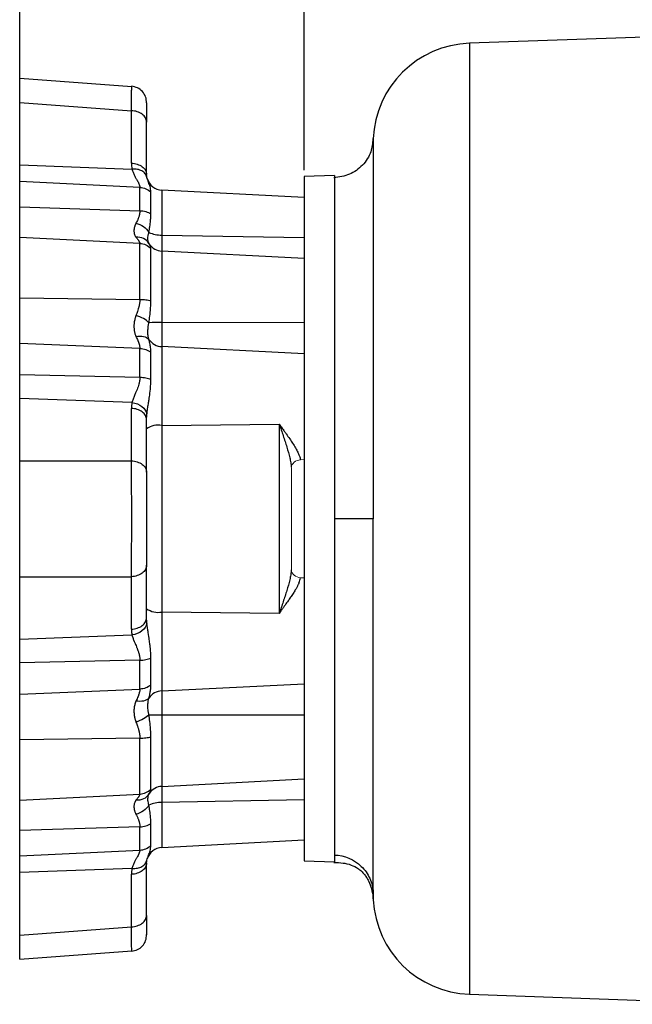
# Model space of a CAD drawing. Header units: inches. Extents: x 0.3 to 34.1, y 0.2 to 21.7.
# Tile 15 of 26: x 15.5 to 20.3, y 6.7 to 14.4. Entities that reach past the tile are written whole.
import ezdxf

# ---------------------------------------------------------------- set-up
doc = ezdxf.new("R2010")
doc.units = ezdxf.units.IN
doc.header["$MEASUREMENT"] = 0
doc.layers.add('SLD-0', color=7, linetype='Continuous', lineweight=25)
doc.styles.add('SLDTEXTSTYLE0', font='TXT', dxfattribs={"width": 0.75})
doc.dimstyles.new('SLDDIMSTYLE0', dxfattribs={"dimtxt": 0.125, "dimasz": 0.13, "dimexe": 0, "dimexo": 0.0625, "dimgap": 0.03125, "dimtad": 0, "dimtih": 1, "dimtoh": 1, "dimlfac": 0.8, "dimrnd": 1e-09, "dimzin": 12, "dimdsep": 46, "dimtxsty": 'SLDTEXTSTYLE0', "dimsah": 1, "dimcen": 0.09, "dimadec": 0, "dimazin": 3, "dimtfac": 1, "dimtofl": 0, "dimtmove": 0, "dimatfit": 3, "dimfxl": 1, "dimfrac": 2, "dimtolj": 1, "dimtzin": 12, "dimarcsym": 0})

# ---------------------------------------------------------------- blocks, each defined once
blk = doc.blocks.new('_D_6')
at = {"layer": 'SLD-0'}
for p, q in [((19.6764, 15.1634), (19.6384, 15.1634)), ((19.6384, 15.1634), (19.6384, 14.9649)), ((20.0921, 15.1634), (20.1302, 15.1634)), ((20.1302, 15.1634), (20.1302, 14.9649)), ((17.7549, 13.2124), (17.7549, 15.1083)), ((17.7549, 14.9833), (19.5288, 14.9833)), ((19.6384, 14.9649), (19.6764, 14.9649)), ((20.1302, 14.9649), (20.0921, 14.9649)), ((22.5559, 14.9833), (20.2398, 14.9833))]:
    blk.add_line(p, q, dxfattribs=at)
for points in [[(17.7549, 14.9833), (17.8849, 14.9633), (17.8849, 15.0033)], [(22.5559, 14.9833), (22.4259, 15.0033), (22.4259, 14.9633)]]:
    blk.add_solid(points, dxfattribs=at)
at = {"layer": 'SLD-0', "char_height": 0.125, "attachment_point": 1, "style": 'SLDTEXTSTYLE0'}
for s, insert in [('97.56', (19.6764, 15.1261)), ('3.84', (19.7226, 14.939))]:
    blk.add_mtext(s, dxfattribs=dict(at, insert=insert))
blk = doc.blocks.new('_D_7')
at = {"layer": 'SLD-0'}
for p, q in [((18.7536, 15.6358), (18.7155, 15.6358)), ((18.7155, 15.6358), (18.7155, 15.4374)), ((19.2616, 15.6358), (19.2997, 15.6358)), ((19.2997, 15.6358), (19.2997, 15.4374)), ((15.5436, 13.789), (15.5436, 15.5808)), ((15.5436, 15.4558), (18.6059, 15.4558)), ((18.7155, 15.4374), (18.7536, 15.4374)), ((19.2997, 15.4374), (19.2616, 15.4374)), ((22.5559, 15.4558), (19.4093, 15.4558))]:
    blk.add_line(p, q, dxfattribs=at)
for points in [[(15.5436, 15.4558), (15.6736, 15.4358), (15.6736, 15.4758)], [(22.5559, 15.4558), (22.4259, 15.4758), (22.4259, 15.4358)]]:
    blk.add_solid(points, dxfattribs=at)
at = {"layer": 'SLD-0', "char_height": 0.125, "attachment_point": 1, "style": 'SLDTEXTSTYLE0'}
for s, insert in [('142.49', (18.7536, 15.5985)), ('5.61', (18.846, 15.4115))]:
    blk.add_mtext(s, dxfattribs=dict(at, insert=insert))

msp = doc.modelspace()

# ---------------------------------------------------------------- linework, layer by layer
at = {"color": 7, "linetype": 'Continuous', "lineweight": 25}
for p, q in [((23.4649, 14.3534), (19.0378, 14.1988)), ((16.4141, 13.8611), (15.5436, 13.9257)), ((15.5436, 13.739), (15.5436, 13.9257)), ((15.5436, 13.2534), (15.5436, 13.739)), ((15.5436, 13.739), (16.4114, 13.6747)), ((16.4114, 13.267), (16.4114, 13.6747)), ((16.5299, 13.1787), (16.5299, 13.5865)), ((15.5436, 13.1232), (15.5436, 13.2534)), ((15.5436, 13.2534), (16.4163, 13.2211)), ((16.5323, 13.1573), (16.5262, 13.1704)), ((17.9898, 13.1706), (17.7548, 13.1624)), ((15.5436, 12.9273), (15.5436, 13.1232)), ((16.4773, 13.0789), (15.5436, 13.1232)), ((16.5374, 13.1421), (16.5356, 13.1475)), ((16.4773, 12.8976), (16.4773, 13.0789)), ((16.5628, 12.8731), (16.5628, 13.0425)), ((17.7549, 12.9994), (16.6483, 13.0574)), ((15.5436, 12.6902), (15.5436, 12.9273)), ((15.5436, 12.9273), (16.4773, 12.8976)), ((16.6483, 12.7083), (17.7549, 12.6883)), ((15.5436, 12.2212), (15.5436, 12.6902)), ((16.4773, 12.643), (15.5436, 12.6902)), ((16.4773, 12.2086), (16.4773, 12.643)), ((16.552, 12.637), (16.5386, 12.6561)), ((16.5477, 12.6432), (16.5466, 12.6468)), ((16.5628, 12.1982), (16.5628, 12.6041)), ((17.7549, 12.5252), (16.6483, 12.5832)), ((15.5436, 11.8664), (15.5436, 12.2212)), ((15.5436, 12.2212), (16.4773, 12.2086)), ((16.6483, 12.0287), (17.7549, 12.0311)), ((16.6483, 12.0287), (16.6483, 11.8408)), ((15.5436, 11.6241), (15.5436, 11.8664)), ((16.4773, 11.8276), (15.5436, 11.8664)), ((16.4773, 11.6031), (16.4773, 11.8276)), ((16.5628, 11.5859), (16.5628, 11.7956)), ((16.6483, 11.8408), (16.6483, 11.2288)), ((17.7549, 11.7863), (16.6483, 11.8408)), ((15.5436, 11.4392), (15.5436, 11.6241)), ((15.5436, 11.6241), (16.4773, 11.6031)), ((15.5436, 10.9536), (15.5436, 11.4392)), ((16.4163, 11.4068), (15.5436, 11.4392)), ((16.4114, 10.9536), (16.4114, 11.3613)), ((16.5299, 10.8653), (16.5299, 11.273)), ((16.6483, 11.2288), (17.5601, 11.2388)), ((16.6483, 11.2288), (16.6483, 9.778)), ((17.5601, 11.2388), (17.5601, 9.768)), ((15.5436, 10.0532), (15.5436, 10.9536)), ((15.5436, 10.9536), (16.4114, 10.9536)), ((16.5299, 9.7338), (16.5299, 10.1415)), ((15.5436, 10.0532), (16.4114, 10.0532)), ((15.5436, 9.5677), (15.5436, 10.0532)), ((16.4114, 9.6455), (16.4114, 10.0532)), ((16.6483, 9.778), (16.6483, 9.166)), ((17.5601, 9.768), (16.6483, 9.778)), ((15.5436, 9.5677), (16.4163, 9.6)), ((15.5436, 9.3827), (15.5436, 9.5677)), ((16.5628, 9.2112), (16.5628, 9.4209)), ((16.4773, 9.4037), (15.5436, 9.3827)), ((15.5436, 9.1404), (15.5436, 9.3827)), ((16.4773, 9.1793), (16.4773, 9.4037)), ((16.6483, 9.166), (17.7549, 9.2205)), ((15.5436, 9.1404), (16.4773, 9.1793)), ((15.5436, 8.7856), (15.5436, 9.1404)), ((16.6483, 9.166), (16.6483, 8.9781)), ((17.7549, 8.9758), (16.6483, 8.9781)), ((16.5628, 8.4028), (16.5628, 8.8086)), ((16.4773, 8.7982), (15.5436, 8.7856)), ((15.5436, 8.3166), (15.5436, 8.7856)), ((16.4773, 8.3638), (16.4773, 8.7982)), ((16.6483, 8.4236), (17.7549, 8.4816)), ((15.5436, 8.3166), (16.4773, 8.3638)), ((16.5386, 8.3507), (16.552, 8.3699)), ((15.5436, 8.0795), (15.5436, 8.3166)), ((17.7549, 8.3185), (16.6483, 8.2985)), ((16.5628, 7.9643), (16.5628, 8.1337)), ((16.4773, 8.1092), (15.5436, 8.0795)), ((15.5436, 7.8837), (15.5436, 8.0795)), ((16.4773, 7.9279), (16.4773, 8.1092)), ((16.6483, 7.9494), (17.7549, 8.0074)), ((15.5436, 7.8837), (16.4773, 7.9279)), ((15.5436, 7.7534), (15.5436, 7.8837)), ((16.5262, 7.8364), (16.5323, 7.8495)), ((16.5299, 7.4204), (16.5299, 7.8281)), ((16.5356, 7.8594), (16.5374, 7.8648)), ((17.7548, 7.8445), (17.9899, 7.8362)), ((16.4163, 7.7857), (15.5436, 7.7534)), ((15.5436, 7.2678), (15.5436, 7.7534)), ((16.4114, 7.3321), (16.4114, 7.7398)), ((15.5436, 7.2678), (16.4114, 7.3321)), ((15.5436, 7.0812), (15.5436, 7.2678)), ((15.5436, 7.0812), (16.4141, 7.1457)), ((19.0378, 6.808), (21.2826, 6.7296))]:
    msp.add_line(p, q, dxfattribs=at)
at = {"color": 8, "linetype": 'Continuous', "lineweight": 25}
for p, q in [((19.0378, 14.1988), (19.0378, 6.808)), ((16.6483, 13.0574), (16.6483, 12.7083)), ((16.6483, 12.7083), (16.6483, 12.5832)), ((16.6483, 12.5832), (16.6483, 12.0287)), ((16.6483, 8.9781), (16.6483, 8.4236)), ((16.6483, 8.4236), (16.6483, 8.2985)), ((16.6483, 8.2985), (16.6483, 7.9494))]:
    msp.add_line(p, q, dxfattribs=at)
at = {"color": 144, "linetype": 'Continuous', "lineweight": 18}
for p, q in [((17.7549, 12.9348), (17.7549, 12.9837)), ((17.7549, 12.3379), (17.7549, 12.4282)), ((17.7549, 11.4617), (17.7549, 11.5796)), ((17.7252, 10.9619), (17.7549, 10.9631)), ((17.6549, 10.12), (17.6549, 10.8868)), ((17.7549, 10.0437), (17.7252, 10.0449)), ((17.7549, 9.4272), (17.7549, 9.5452)), ((17.7549, 8.5786), (17.7549, 8.6689)), ((17.7549, 8.0231), (17.7549, 8.072))]:
    msp.add_line(p, q, dxfattribs=at)
at = {"color": 7, "linetype": 'Continuous', "lineweight": 25}
for centre, radius, start, end in [((19.0649, 13.4243), 0.775, 92, 177.54281), ((16.6549, 13.1822), 0.125, 196.22292, 267), ((16.6429, 12.9351), 0.2268, 245.18737, 271.37723), ((16.6549, 12.708), 0.125, 213.82063, 267), ((16.6413, 10.2418), 1.7869, 89.77395, 93.00142), ((16.6533, 11.9671), 0.1264, 213.3818, 267.76882), ((16.6213, 11.0701), 0.161, 80.32465, 124.58864), ((16.6213, 9.9367), 0.161, 235.41136, 279.67535), ((16.6533, 9.0398), 0.1264, 92.23118, 146.6182), ((16.6413, 10.765), 1.7869, 266.99858, 270.22605), ((16.6549, 8.2988), 0.125, 93, 146.25077), ((16.6429, 8.0718), 0.2268, 88.62277, 114.81263), ((16.6549, 7.8246), 0.125, 93, 163.74448), ((19.0649, 7.5825), 0.775, 182.99708, 268)]:
    msp.add_arc(centre, radius, start, end, dxfattribs=at)
at = {"color": 8, "linetype": 'Continuous', "lineweight": 25}
for points, knots in [([(16.4114, 13.6747), (16.4117, 13.6934), (16.4122, 13.7302), (16.4129, 13.7745), (16.4135, 13.8186), (16.414, 13.8504), (16.4142, 13.8655), (16.4141, 13.8609), (16.4141, 13.8607)], [0, 0, 0, 0, 0.163315, 0.322106, 0.476377, 0.735798, 0.991574, 1, 1, 1, 1]), ([(16.5262, 13.1704), (16.5243, 13.1753), (16.5187, 13.1897), (16.4949, 13.2073), (16.4589, 13.2208), (16.4305, 13.221), (16.4163, 13.2211)], [0, 0, 0, 0, 0.1487298, 0.4324045, 0.7160788, 1, 1, 1, 1]), ([(16.5628, 13.0425), (16.5616, 13.0568), (16.5594, 13.0837), (16.5463, 13.114), (16.5399, 13.134), (16.5374, 13.1421)], [0, 0, 0, 0, 0.406036, 0.762807, 1, 1, 1, 1]), ([(16.5466, 12.6468), (16.5443, 12.6522), (16.5385, 12.666), (16.5395, 12.6956), (16.5455, 12.7202), (16.5477, 12.7292)], [0, 0, 0, 0, 0.2965026, 0.7428575, 1, 1, 1, 1]), ([(16.5477, 8.2776), (16.5447, 8.2903), (16.5386, 8.3163), (16.5406, 8.3343), (16.5416, 8.3436)], [0, 0, 0, 0, 0.485393, 1, 1, 1, 1]), ([(16.5374, 7.8648), (16.5399, 7.8728), (16.5463, 7.8929), (16.5594, 7.9231), (16.5616, 7.95), (16.5628, 7.9643)], [0, 0, 0, 0, 0.2372, 0.593971, 1, 1, 1, 1]), ([(16.4163, 7.7857), (16.4305, 7.7858), (16.4589, 7.786), (16.4949, 7.7995), (16.5187, 7.8171), (16.5243, 7.8315), (16.5262, 7.8364)], [0, 0, 0, 0, 0.2839212, 0.5675955, 0.8512702, 1, 1, 1, 1]), ([(16.4141, 7.1461), (16.4141, 7.146), (16.4142, 7.1413), (16.414, 7.1532), (16.4137, 7.1739), (16.4133, 7.2032), (16.4126, 7.2514), (16.4118, 7.3048), (16.4114, 7.3321)], [0, 0, 0, 0, 0.008425, 0.264207, 0.393638, 0.523991, 0.756916, 1, 1, 1, 1])]:
    msp.add_open_spline(points, degree=3, knots=knots, dxfattribs=at)
at = {"color": 7, "linetype": 'Continuous', "lineweight": 25}
for points, knots in [([(16.5299, 13.735), (16.5285, 13.7511), (16.5257, 13.7834), (16.4995, 13.8253), (16.4605, 13.8555), (16.4288, 13.8613), (16.4129, 13.8642)], [0, 0, 0, 0, 0.250584, 0.500637, 0.750273, 1, 1, 1, 1]), ([(16.5299, 13.7349), (16.5299, 13.7355), (16.5299, 13.7401), (16.5299, 13.728), (16.5299, 13.6981), (16.5299, 13.6504), (16.5299, 13.6074), (16.5299, 13.5865)], [0, 0, 0, 0, 0.037017, 0.289848, 0.5375, 0.775396, 1, 1, 1, 1]), ([(16.5299, 13.5865), (16.5299, 13.5976), (16.5268, 13.6088), (16.5151, 13.6296), (16.5064, 13.6392), (16.4847, 13.6554), (16.4716, 13.662), (16.4429, 13.6714), (16.4272, 13.6741), (16.4114, 13.6747)], [0, 0, 0, 0, 0.25, 0.25, 0.5, 0.5, 0.75, 0.75, 1, 1, 1, 1]), ([(18.2891, 13.4563), (18.2857, 13.4219), (18.2781, 13.3464), (18.2121, 13.2459), (18.1095, 13.1708), (18.0271, 13.1592), (17.9859, 13.1533)], [0, 0, 0, 0, 0.217309, 0.477628, 0.738387, 1, 1, 1, 1]), ([(18.2906, 13.456), (18.2906, 13.4563), (18.2906, 13.4572), (18.2906, 13.4577), (18.2906, 13.4581), (18.2907, 13.4572), (18.2907, 13.4554), (18.2907, 13.4526), (18.2908, 13.4487), (18.2908, 13.4377), (18.2909, 13.4089), (18.291, 13.3425), (18.291, 13.2452), (18.291, 13.1205), (18.291, 13.0034), (18.2909, 12.9107), (18.2909, 12.8468), (18.2908, 12.7673), (18.2908, 12.6725), (18.2907, 12.5699), (18.2906, 12.4501), (18.2906, 12.3156), (18.2905, 12.1703), (18.2905, 12.0427), (18.2905, 11.9477), (18.2905, 11.882), (18.2905, 11.8409), (18.2905, 11.8062), (18.2905, 11.761), (18.2906, 11.7019), (18.2907, 11.5637), (18.2908, 11.3568), (18.2909, 11.0774), (18.291, 10.792), (18.291, 10.5996), (18.291, 10.5034)], [0, 0, 0, 0, 0.005709, 0.01671, 0.028154, 0.0396, 0.05105, 0.062502, 0.073958, 0.085415, 0.139444, 0.200883, 0.262354, 0.323839, 0.385317, 0.405812, 0.426304, 0.452741, 0.485627, 0.51644, 0.545183, 0.588813, 0.626623, 0.658621, 0.684813, 0.696217, 0.706029, 0.714251, 0.720881, 0.738103, 0.755959, 0.816871, 0.877861, 0.93891, 1, 1, 1, 1]), ([(16.4114, 13.267), (16.4272, 13.2664), (16.4429, 13.2637), (16.4716, 13.2543), (16.4847, 13.2477), (16.5064, 13.2315), (16.5151, 13.2219), (16.5268, 13.2011), (16.5299, 13.1899), (16.5299, 13.1787)], [0, 0, 0, 0, 0.25, 0.25, 0.5, 0.5, 0.75, 0.75, 1, 1, 1, 1]), ([(16.4163, 13.2211), (16.4182, 13.2129), (16.4209, 13.2044), (16.4275, 13.1873), (16.4314, 13.1788), (16.4394, 13.1628), (16.4436, 13.1552), (16.4485, 13.1466), (16.4499, 13.1441), (16.4528, 13.1391), (16.4541, 13.1367), (16.4608, 13.125), (16.4658, 13.1164), (16.472, 13.1026), (16.4739, 13.0978), (16.4765, 13.0883), (16.4773, 13.0835), (16.4773, 13.0789)], [0, 0, 0, 0, 0.125, 0.125, 0.25, 0.25, 0.375, 0.375, 0.4375, 0.4375, 0.5, 0.5, 0.75, 0.75, 0.875, 0.875, 1, 1, 1, 1]), ([(16.5374, 13.1395), (16.5356, 13.1448), (16.5322, 13.1549), (16.5291, 13.1666), (16.5276, 13.1722)], [0, 0, 0, 0, 0.524978, 1, 1, 1, 1]), ([(17.7549, 13.1624), (17.7549, 13.1623), (17.7549, 13.1622), (17.7549, 13.1614), (17.7549, 13.1601), (17.7549, 13.1583), (17.7549, 13.1559), (17.7549, 13.153), (17.7549, 13.1468), (17.7549, 13.1346), (17.7549, 13.1123), (17.7549, 13.0837), (17.7549, 13.0373), (17.7549, 12.9639), (17.7549, 12.8522), (17.7549, 12.7178), (17.7549, 12.5621), (17.7549, 12.3866), (17.7549, 12.1929), (17.7549, 11.983), (17.7549, 11.7588), (17.7549, 11.5226), (17.7549, 11.2765), (17.7549, 11.023), (17.7549, 10.7645), (17.7549, 10.5034), (17.7549, 10.2424), (17.7549, 9.9838), (17.7549, 9.7303), (17.7549, 9.4842), (17.7549, 9.248), (17.7549, 9.0238), (17.7549, 8.8139), (17.7549, 8.6202), (17.7549, 8.4447), (17.7549, 8.289), (17.7549, 8.1547), (17.7549, 8.0429), (17.7549, 7.9695), (17.7549, 7.9231), (17.7549, 7.8945), (17.7549, 7.8722), (17.7549, 7.8589), (17.7549, 7.8514), (17.7549, 7.8474), (17.7549, 7.8449), (17.7549, 7.8446), (17.7549, 7.8445)], [0, 0, 0, 0, 0.004464, 0.008928, 0.013391, 0.017855, 0.022321, 0.026789, 0.03126, 0.046894, 0.062518, 0.078139, 0.093775, 0.125023, 0.156272, 0.18752, 0.218768, 0.250016, 0.281264, 0.312512, 0.34376, 0.375008, 0.406256, 0.437504, 0.468752, 0.5, 0.531248, 0.562496, 0.593744, 0.624993, 0.656241, 0.687489, 0.718737, 0.749985, 0.781233, 0.812481, 0.843729, 0.874977, 0.906225, 0.921859, 0.937483, 0.953104, 0.96874, 0.976562, 0.984376, 0.992187, 1, 1, 1, 1]), ([(17.9898, 13.1706), (17.9898, 13.1706), (17.9898, 13.1535), (17.9898, 13.0854), (17.9898, 13.0345), (17.9898, 12.901), (17.9898, 12.8183), (17.9898, 12.6244), (17.9898, 12.5131), (17.9898, 12.2662), (17.9898, 12.1306), (17.9898, 11.8403), (17.9898, 11.6856), (17.9898, 11.363), (17.9899, 11.1951), (17.9899, 10.8526), (17.9899, 10.678), (17.9899, 10.5034)], [0, 0, 0, 0, 0.125, 0.125, 0.25, 0.25, 0.375, 0.375, 0.5, 0.5, 0.625, 0.625, 0.75, 0.75, 0.875, 0.875, 1, 1, 1, 1]), ([(16.4773, 12.8976), (16.4772, 12.8953), (16.4772, 12.8908), (16.4767, 12.8842), (16.476, 12.8778), (16.4749, 12.8718), (16.4739, 12.8668), (16.4731, 12.8633), (16.4722, 12.8594), (16.4706, 12.8535), (16.4678, 12.8454), (16.465, 12.8381), (16.4627, 12.8323), (16.4614, 12.8293), (16.4607, 12.8278)], [0, 0, 0, 0, 0.0902391, 0.1780996, 0.2660427, 0.3523985, 0.4272984, 0.4788935, 0.4981137, 0.5950099, 0.7321449, 0.8617993, 0.9298283, 1, 1, 1, 1]), ([(16.4773, 12.8976), (16.4934, 12.8971), (16.5094, 12.8946), (16.5386, 12.8863), (16.5519, 12.8803), (16.5628, 12.8731)], [0, 0, 0, 0, 0.5, 0.5, 1, 1, 1, 1]), ([(16.5477, 12.7292), (16.5504, 12.7446), (16.5531, 12.7607), (16.5576, 12.7925), (16.5594, 12.8082), (16.5616, 12.834), (16.5622, 12.8441), (16.5627, 12.8605), (16.5628, 12.8668), (16.5628, 12.8731)], [0, 0, 0, 0, 0.041033, 0.041033, 0.1066857, 0.1066857, 0.2117302, 0.2117302, 0.3282638, 0.3282638, 0.3282638, 0.3282638]), ([(16.4471, 12.8002), (16.446, 12.7981), (16.4439, 12.7938), (16.4412, 12.7877), (16.439, 12.7819), (16.4364, 12.7741), (16.4344, 12.7663), (16.4329, 12.7585), (16.432, 12.7516), (16.4315, 12.7437), (16.4316, 12.7349), (16.4324, 12.7266), (16.4339, 12.7188), (16.4361, 12.7113), (16.4391, 12.7042), (16.4422, 12.6985), (16.4449, 12.6942), (16.4464, 12.6922), (16.4471, 12.6912)], [0, 0, 0, 0, 0.052655, 0.102833, 0.150103, 0.194126, 0.293665, 0.344258, 0.395465, 0.473547, 0.552543, 0.630112, 0.706223, 0.781071, 0.854852, 0.92776, 0.968067, 1, 1, 1, 1]), ([(16.4471, 12.6912), (16.4497, 12.6878), (16.4524, 12.6844), (16.4579, 12.6774), (16.4607, 12.6739), (16.465, 12.6683), (16.4665, 12.6662), (16.4686, 12.6632), (16.4693, 12.6622), (16.471, 12.6596), (16.472, 12.6581), (16.4742, 12.6542), (16.4752, 12.6519), (16.4768, 12.6473), (16.4773, 12.6451), (16.4773, 12.643)], [-0.3282638, -0.3282638, -0.3282638, -0.3282638, -0.269997, -0.269997, -0.2174748, -0.2174748, -0.1846484, -0.1846484, -0.1641319, -0.1641319, -0.1230989, -0.1230989, -0.0574462, -0.0574462, 0, 0, 0, 0]), ([(16.5388, 12.6558), (16.5402, 12.6542), (16.5429, 12.6511), (16.5451, 12.6476), (16.5462, 12.6458)], [0, 0, 0, 0, 0.495085, 1, 1, 1, 1]), ([(16.5628, 12.6041), (16.5628, 12.6069), (16.5626, 12.6098), (16.5618, 12.6149), (16.5613, 12.6172), (16.5602, 12.6208), (16.5597, 12.6222), (16.5588, 12.6243), (16.5585, 12.6252), (16.5574, 12.6276), (16.5567, 12.6291), (16.5545, 12.633), (16.5531, 12.6353), (16.5504, 12.6395), (16.549, 12.6413), (16.5477, 12.6432)], [-0.3282638, -0.3282638, -0.3282638, -0.3282638, -0.2708177, -0.2708177, -0.2051649, -0.2051649, -0.1641319, -0.1641319, -0.1436154, -0.1436154, -0.110789, -0.110789, -0.0582668, -0.0582668, 0, 0, 0, 0]), ([(16.4773, 12.2086), (16.4773, 12.2066), (16.4772, 12.2023), (16.4768, 12.1954), (16.4762, 12.1869), (16.475, 12.177), (16.4735, 12.1682), (16.4721, 12.1608), (16.4708, 12.1552), (16.4694, 12.1495), (16.4667, 12.139), (16.4621, 12.1241), (16.455, 12.1039), (16.4499, 12.0905), (16.4471, 12.0832)], [0, 0, 0, 0, 0.045804, 0.096236, 0.155918, 0.237409, 0.32145, 0.36128, 0.408189, 0.452604, 0.497734, 0.65796, 0.814514, 1, 1, 1, 1]), ([(16.4773, 12.2086), (16.4934, 12.2084), (16.5094, 12.2074), (16.5386, 12.2038), (16.5519, 12.2013), (16.5628, 12.1982)], [0, 0, 0, 0, 0.5, 0.5, 1, 1, 1, 1]), ([(16.5477, 12.0263), (16.5504, 12.0445), (16.5531, 12.0635), (16.5576, 12.1013), (16.5594, 12.1199), (16.5616, 12.151), (16.5622, 12.1631), (16.5627, 12.1829), (16.5628, 12.1906), (16.5628, 12.1982)], [0, 0, 0, 0, 0.041033, 0.041033, 0.1066857, 0.1066857, 0.2117302, 0.2117302, 0.3282638, 0.3282638, 0.3282638, 0.3282638]), ([(16.4471, 12.0832), (16.446, 12.0803), (16.4439, 12.0745), (16.4412, 12.0659), (16.439, 12.0579), (16.4364, 12.047), (16.4344, 12.0359), (16.4329, 12.0245), (16.432, 12.0144), (16.4315, 12.0027), (16.4316, 11.9897), (16.4324, 11.977), (16.4339, 11.9648), (16.4361, 11.953), (16.4391, 11.9416), (16.4422, 11.9323), (16.4449, 11.9251), (16.4464, 11.9217), (16.4471, 11.9201)], [0, 0, 0, 0, 0.052656, 0.102834, 0.150103, 0.194127, 0.293665, 0.344258, 0.395465, 0.473547, 0.552544, 0.630113, 0.706223, 0.781072, 0.854853, 0.92776, 0.968067, 1, 1, 1, 1]), ([(16.5477, 11.8975), (16.5472, 11.8992), (16.546, 11.9029), (16.5444, 11.9092), (16.5427, 11.9174), (16.5412, 11.9297), (16.5394, 11.9497), (16.5402, 11.9687), (16.541, 11.9843), (16.5417, 11.9923), (16.5431, 12.003), (16.5451, 12.0146), (16.5468, 12.0224), (16.5477, 12.0263)], [0, 0, 0, 0, 0.048771, 0.104472, 0.174144, 0.272036, 0.417328, 0.669872, 0.692784, 0.757577, 0.838928, 0.918962, 1, 1, 1, 1]), ([(16.4607, 11.8898), (16.4613, 11.8884), (16.4626, 11.8855), (16.4648, 11.88), (16.4673, 11.8738), (16.4695, 11.8676), (16.4713, 11.8622), (16.4728, 11.8572), (16.4747, 11.8495), (16.4768, 11.8394), (16.4771, 11.8316), (16.4773, 11.8276)], [0, 0, 0, 0, 0.067273, 0.131947, 0.253517, 0.355651, 0.4231, 0.50769, 0.599174, 0.793863, 1, 1, 1, 1]), ([(16.5628, 11.7956), (16.5628, 11.8004), (16.5627, 11.8052), (16.5622, 11.8174), (16.5616, 11.8248), (16.5594, 11.8434), (16.5576, 11.8544), (16.5531, 11.8763), (16.5504, 11.8871), (16.5477, 11.8975)], [-0.3282638, -0.3282638, -0.3282638, -0.3282638, -0.2117302, -0.2117302, -0.1066857, -0.1066857, -0.041033, -0.041033, 0, 0, 0, 0]), ([(16.4773, 11.6031), (16.4773, 11.5936), (16.4765, 11.5841), (16.4739, 11.5662), (16.472, 11.558), (16.4658, 11.535), (16.4608, 11.5217), (16.4541, 11.5051), (16.4528, 11.5018), (16.4499, 11.495), (16.4485, 11.4917), (16.4436, 11.4804), (16.4394, 11.4707), (16.4314, 11.4516), (16.4275, 11.442), (16.4209, 11.4236), (16.4182, 11.4148), (16.4163, 11.4068)], [0, 0, 0, 0, 0.125, 0.125, 0.25, 0.25, 0.5, 0.5, 0.5625, 0.5625, 0.625, 0.625, 0.75, 0.75, 0.875, 0.875, 1, 1, 1, 1]), ([(16.4773, 11.6031), (16.4934, 11.6028), (16.5094, 11.6011), (16.5386, 11.5952), (16.5519, 11.591), (16.5628, 11.5859)], [0, 0, 0, 0, 0.5, 0.5, 1, 1, 1, 1]), ([(16.5323, 11.3177), (16.5333, 11.3272), (16.5346, 11.3381), (16.5379, 11.3614), (16.5399, 11.3739), (16.5429, 11.393), (16.5439, 11.3994), (16.5459, 11.4119), (16.5468, 11.4178), (16.5484, 11.4282), (16.5491, 11.4329), (16.5506, 11.4424), (16.5512, 11.447), (16.5546, 11.4704), (16.557, 11.4894), (16.5596, 11.5168), (16.5602, 11.5225), (16.5611, 11.5343), (16.5622, 11.5528), (16.5628, 11.5727), (16.5628, 11.5859)], [0, 0, 0, 0, 0.125, 0.125, 0.25, 0.25, 0.3125, 0.3125, 0.375, 0.375, 0.4375, 0.4375, 0.5, 0.5, 0.75, 0.75, 0.8125, 0.8125, 0.875, 1, 1, 1, 1]), ([(16.4163, 11.4068), (16.4448, 11.4028), (16.4727, 11.3914), (16.5146, 11.3592), (16.5285, 11.3385), (16.5323, 11.3177)], [0, 0, 0, 0, 0.5, 0.5, 1, 1, 1, 1]), ([(16.5299, 11.273), (16.5299, 11.2842), (16.5268, 11.2954), (16.5151, 11.3162), (16.5064, 11.3257), (16.4847, 11.342), (16.4716, 11.3486), (16.4429, 11.358), (16.4272, 11.3607), (16.4114, 11.3613)], [0, 0, 0, 0, 0.25, 0.25, 0.5, 0.5, 0.75, 0.75, 1, 1, 1, 1]), ([(17.5601, 11.2388), (17.5638, 11.2337), (17.5708, 11.2239), (17.581, 11.2097), (17.5904, 11.1966), (17.5991, 11.1845), (17.6071, 11.1735), (17.6214, 11.1534), (17.6409, 11.1257), (17.6656, 11.0891), (17.6873, 11.0545), (17.7024, 11.027), (17.7114, 11.0077), (17.7166, 10.9952), (17.7206, 10.9834), (17.7236, 10.9723), (17.7247, 10.9653), (17.7252, 10.9619)], [0, 0, 0, 0, 0.0503071, 0.0973951, 0.1412718, 0.1819443, 0.21942, 0.2537057, 0.3871732, 0.5055369, 0.6403179, 0.7618359, 0.8132146, 0.8625842, 0.9100733, 0.9558254, 1, 1, 1, 1]), ([(17.5601, 11.2388), (17.5706, 11.2084), (17.5811, 11.1781), (17.6012, 11.1186), (17.6108, 11.0894), (17.6284, 11.0322), (17.6363, 11.0043), (17.6455, 10.9646), (17.6482, 10.9517), (17.6523, 10.9266), (17.6538, 10.9146), (17.6545, 10.9031)], [0, 0, 0, 0, 0.25, 0.25, 0.5, 0.5, 0.75, 0.75, 0.875, 0.875, 1, 1, 1, 1]), ([(16.4114, 10.0532), (16.4115, 10.0575), (16.4116, 10.0659), (16.4118, 10.079), (16.4119, 10.0923), (16.4121, 10.1058), (16.4123, 10.1196), (16.4124, 10.1335), (16.4126, 10.1477), (16.4127, 10.162), (16.4128, 10.1765), (16.4129, 10.1911), (16.4131, 10.2058), (16.4132, 10.2206), (16.4133, 10.2356), (16.4136, 10.2854), (16.414, 10.3738), (16.4142, 10.5034), (16.414, 10.633), (16.4136, 10.7268), (16.4132, 10.7864), (16.4129, 10.816), (16.4127, 10.845), (16.4124, 10.8735), (16.4121, 10.9012), (16.4118, 10.9281), (16.4115, 10.9451), (16.4114, 10.9536)], [0, 0, 0, 0, 0.017848, 0.035591, 0.053228, 0.07076, 0.088187, 0.105508, 0.122724, 0.139835, 0.156841, 0.173741, 0.190536, 0.207227, 0.223812, 0.240292, 0.371068, 0.500008, 0.628943, 0.759724, 0.792791, 0.826276, 0.860181, 0.894506, 0.929251, 0.964415, 1, 1, 1, 1]), ([(16.4114, 10.9536), (16.4272, 10.953), (16.4429, 10.9503), (16.4716, 10.9409), (16.4847, 10.9343), (16.5064, 10.918), (16.5151, 10.9084), (16.5268, 10.8877), (16.5299, 10.8765), (16.5299, 10.8653)], [0, 0, 0, 0, 0.25, 0.25, 0.5, 0.5, 0.75, 0.75, 1, 1, 1, 1]), ([(16.5299, 10.8653), (16.5299, 10.8616), (16.5299, 10.8541), (16.5299, 10.8426), (16.5299, 10.8307), (16.5299, 10.8186), (16.5299, 10.8061), (16.5299, 10.7842), (16.5299, 10.7515), (16.5299, 10.7063), (16.5299, 10.6585), (16.5299, 10.5911), (16.5299, 10.5034), (16.5299, 10.4158), (16.5299, 10.3484), (16.5299, 10.3005), (16.5299, 10.2553), (16.5299, 10.2182), (16.5299, 10.1881), (16.5299, 10.164), (16.5299, 10.149), (16.5299, 10.1415)], [0, 0, 0, 0, 0.01948, 0.038921, 0.058343, 0.077763, 0.097199, 0.116669, 0.178422, 0.240221, 0.304511, 0.368853, 0.500007, 0.63116, 0.695438, 0.759792, 0.821528, 0.883344, 0.922218, 0.961055, 1, 1, 1, 1]), ([(17.9899, 10.5034), (17.9899, 10.3509), (17.9899, 10.1983), (17.9899, 9.8977), (17.9899, 9.7496), (17.9899, 9.4623), (17.9899, 9.323), (17.9899, 9.0575), (17.9899, 8.9311), (17.9899, 8.6951), (17.9899, 8.5854), (17.9899, 8.3859), (17.9899, 8.2961), (17.9899, 8.1389), (17.9899, 8.0715), (17.9899, 7.9613), (17.9899, 7.9184), (17.9899, 7.8884)], [0, 0, 0, 0, 0.125, 0.125, 0.25, 0.25, 0.375, 0.375, 0.5, 0.5, 0.625, 0.625, 0.75, 0.75, 0.875, 0.875, 1, 1, 1, 1]), ([(18.2911, 7.5987), (18.2911, 7.601), (18.2912, 7.6056), (18.2912, 7.6132), (18.2912, 7.6213), (18.2913, 7.6299), (18.2913, 7.6392), (18.2913, 7.649), (18.2913, 7.6668), (18.2914, 7.6958), (18.2913, 7.7362), (18.2913, 7.7825), (18.2912, 7.837), (18.2911, 7.9029), (18.291, 7.993), (18.2908, 8.1095), (18.2908, 8.2362), (18.2909, 8.3368), (18.291, 8.3947), (18.2911, 8.4845), (18.2912, 8.6217), (18.2911, 8.7878), (18.291, 8.9324), (18.2908, 9.0834), (18.2907, 9.2766), (18.2907, 9.4401), (18.2909, 9.5354), (18.291, 9.5756), (18.2911, 9.646), (18.2912, 9.741), (18.2912, 9.8602), (18.2911, 9.9642), (18.2911, 10.058), (18.2911, 10.1258), (18.2911, 10.1877), (18.291, 10.2439), (18.291, 10.3027), (18.291, 10.3649), (18.291, 10.4324), (18.291, 10.4791), (18.291, 10.5034)], [0, 0, 0, 0, 0.008476, 0.017102, 0.025875, 0.034792, 0.043851, 0.053047, 0.062379, 0.091696, 0.124038, 0.14968, 0.182159, 0.220994, 0.256089, 0.314839, 0.375648, 0.406487, 0.4257, 0.437072, 0.499661, 0.561213, 0.590061, 0.627342, 0.690859, 0.74965, 0.757378, 0.765418, 0.780995, 0.811903, 0.83836, 0.871442, 0.890183, 0.908501, 0.921949, 0.936148, 0.950185, 0.965501, 0.982098, 1, 1, 1, 1]), ([(16.5299, 10.1415), (16.5299, 10.1303), (16.5268, 10.1192), (16.5151, 10.0984), (16.5064, 10.0888), (16.4847, 10.0726), (16.4716, 10.0659), (16.4429, 10.0566), (16.4272, 10.0538), (16.4114, 10.0532)], [0, 0, 0, 0, 0.25, 0.25, 0.5, 0.5, 0.75, 0.75, 1, 1, 1, 1]), ([(17.6545, 10.1037), (17.6538, 10.0923), (17.6523, 10.0802), (17.6482, 10.0551), (17.6455, 10.0422), (17.6363, 10.0025), (17.6284, 9.9746), (17.6108, 9.9174), (17.6012, 9.8882), (17.5811, 9.8287), (17.5706, 9.7984), (17.5601, 9.768)], [0, 0, 0, 0, 0.125, 0.125, 0.25, 0.25, 0.5, 0.5, 0.75, 0.75, 1, 1, 1, 1]), ([(17.7133, 10.0037), (17.7121, 10.001), (17.7098, 9.9956), (17.7058, 9.9872), (17.7014, 9.9784), (17.6965, 9.9693), (17.6912, 9.9598), (17.6823, 9.9445), (17.6684, 9.9222), (17.6494, 9.8936), (17.6286, 9.8636), (17.6099, 9.8373), (17.5926, 9.8133), (17.5771, 9.7917), (17.566, 9.7762), (17.5601, 9.768)], [0, 0, 0, 0, 0.037735, 0.076585, 0.116584, 0.157763, 0.200149, 0.24377, 0.36207, 0.490965, 0.609494, 0.738807, 0.815437, 0.902488, 1, 1, 1, 1]), ([(16.4114, 9.6455), (16.4272, 9.6461), (16.4429, 9.6488), (16.4716, 9.6582), (16.4847, 9.6648), (16.5064, 9.6811), (16.5151, 9.6907), (16.5268, 9.7114), (16.5299, 9.7226), (16.5299, 9.7338)], [0, 0, 0, 0, 0.25, 0.25, 0.5, 0.5, 0.75, 0.75, 1, 1, 1, 1]), ([(16.4114, 9.6455), (16.4115, 9.6429), (16.4115, 9.6378), (16.412, 9.6301), (16.4127, 9.6219), (16.414, 9.6119), (16.4154, 9.6044), (16.4163, 9.6)], [0, 0, 0, 0, 0.169993, 0.338159, 0.501203, 0.70741, 1, 1, 1, 1]), ([(16.5323, 9.6891), (16.5285, 9.6684), (16.5145, 9.6476), (16.4726, 9.6155), (16.4448, 9.6041), (16.4163, 9.6001)], [0, 0, 0, 0, 0.5, 0.5, 1, 1, 1, 1]), ([(16.5628, 9.4209), (16.5628, 9.4313), (16.5625, 9.4469), (16.5614, 9.4661), (16.5605, 9.4801), (16.5599, 9.4877), (16.5582, 9.5051), (16.5566, 9.5196), (16.5543, 9.5373), (16.5527, 9.5498), (16.5518, 9.5564), (16.5485, 9.579), (16.5455, 9.5975), (16.5405, 9.629), (16.5387, 9.6401), (16.5353, 9.6635), (16.5336, 9.6762), (16.5323, 9.6891)], [0, 0, 0, 0, 0.25, 0.375, 0.375, 0.5, 0.5, 0.625, 0.6875, 0.6875, 0.75, 0.75, 0.875, 0.875, 0.9375, 0.9375, 1, 1, 1, 1]), ([(16.4163, 9.6001), (16.417, 9.5972), (16.4184, 9.592), (16.4205, 9.5851), (16.4231, 9.5772), (16.4266, 9.5675), (16.4304, 9.5575), (16.4344, 9.5482), (16.4385, 9.5385), (16.4444, 9.525), (16.4497, 9.5125), (16.4542, 9.5017), (16.4579, 9.4923), (16.4634, 9.4778), (16.4688, 9.4613), (16.4725, 9.4467), (16.4742, 9.4373), (16.4757, 9.4282), (16.4766, 9.4197), (16.4772, 9.4107), (16.4772, 9.4063), (16.4773, 9.4037)], [0, 0, 0, 0, 0.049718, 0.089024, 0.11869, 0.182666, 0.249801, 0.283026, 0.335992, 0.408726, 0.501255, 0.533738, 0.57639, 0.643171, 0.751796, 0.817515, 0.850407, 0.880658, 0.941408, 0.96564, 1, 1, 1, 1]), ([(16.5477, 9.1093), (16.549, 9.1144), (16.5504, 9.1197), (16.5531, 9.1312), (16.5545, 9.1375), (16.5567, 9.1481), (16.5574, 9.1523), (16.5585, 9.1587), (16.5588, 9.1608), (16.5597, 9.1664), (16.5602, 9.17), (16.5613, 9.1792), (16.5618, 9.1851), (16.5626, 9.1977), (16.5628, 9.2044), (16.5628, 9.2112)], [0, 0, 0, 0, 0.0582668, 0.0582668, 0.110789, 0.110789, 0.1436154, 0.1436154, 0.1641319, 0.1641319, 0.2051649, 0.2051649, 0.2708177, 0.2708177, 0.3282638, 0.3282638, 0.3282638, 0.3282638]), ([(16.4773, 9.1793), (16.4773, 9.1743), (16.4768, 9.1692), (16.4752, 9.1594), (16.4742, 9.1546), (16.472, 9.1468), (16.471, 9.1437), (16.4693, 9.1388), (16.4686, 9.1368), (16.4665, 9.131), (16.465, 9.1271), (16.4607, 9.1169), (16.4579, 9.1105), (16.4524, 9.0983), (16.4497, 9.0925), (16.4471, 9.0867)], [0, 0, 0, 0, 0.0574462, 0.0574462, 0.1230989, 0.1230989, 0.1641319, 0.1641319, 0.1846484, 0.1846484, 0.2174748, 0.2174748, 0.269997, 0.269997, 0.3282638, 0.3282638, 0.3282638, 0.3282638]), ([(16.5477, 8.9805), (16.5472, 8.9829), (16.546, 8.9879), (16.5444, 8.9963), (16.5427, 9.007), (16.5412, 9.0217), (16.5394, 9.0448), (16.5402, 9.0626), (16.541, 9.0766), (16.5417, 9.0832), (16.5431, 9.0919), (16.5451, 9.1008), (16.5468, 9.1065), (16.5477, 9.1093)], [0, 0, 0, 0, 0.048782, 0.104496, 0.174186, 0.272102, 0.417432, 0.670024, 0.692925, 0.757692, 0.838987, 0.918977, 1, 1, 1, 1]), ([(16.4471, 9.0867), (16.446, 9.0842), (16.4439, 9.0793), (16.4412, 9.0719), (16.439, 9.0647), (16.4364, 9.055), (16.4344, 9.0448), (16.4329, 9.034), (16.432, 9.0242), (16.4315, 9.0128), (16.4316, 8.9999), (16.4324, 8.9868), (16.4339, 8.9738), (16.4361, 8.961), (16.4391, 8.9483), (16.4421, 8.9377), (16.4449, 8.9295), (16.4464, 8.9254), (16.4471, 8.9236)], [0, 0, 0, 0, 0.051927, 0.101867, 0.149378, 0.194078, 0.293593, 0.344173, 0.395367, 0.473429, 0.552411, 0.629984, 0.706113, 0.780989, 0.854801, 0.927738, 0.968065, 1, 1, 1, 1]), ([(16.5628, 8.8086), (16.5628, 8.8162), (16.5627, 8.8239), (16.5622, 8.8437), (16.5616, 8.8559), (16.5594, 8.8869), (16.5576, 8.9055), (16.5531, 8.9434), (16.5504, 8.9624), (16.5477, 8.9805)], [-0.3282638, -0.3282638, -0.3282638, -0.3282638, -0.2117302, -0.2117302, -0.1066857, -0.1066857, -0.041033, -0.041033, 0, 0, 0, 0]), ([(16.4471, 8.9236), (16.4493, 8.9179), (16.4533, 8.9073), (16.4587, 8.8928), (16.4626, 8.8809), (16.4655, 8.8714), (16.4677, 8.8638), (16.4694, 8.8577), (16.4706, 8.8529), (16.4715, 8.8492), (16.4721, 8.8464), (16.4724, 8.8443), (16.4727, 8.8429), (16.4729, 8.842), (16.4736, 8.8381), (16.4749, 8.8309), (16.4763, 8.8198), (16.4771, 8.8088), (16.4772, 8.8015), (16.4773, 8.7982)], [0, 0, 0, 0, 0.146278, 0.269206, 0.363603, 0.43919, 0.500092, 0.54831, 0.585766, 0.614244, 0.63535, 0.650832, 0.661984, 0.66914, 0.672507, 0.751696, 0.835879, 0.926547, 1, 1, 1, 1]), ([(16.4773, 8.3638), (16.4773, 8.3617), (16.4768, 8.3595), (16.4752, 8.3549), (16.4742, 8.3526), (16.472, 8.3488), (16.471, 8.3472), (16.4693, 8.3447), (16.4686, 8.3437), (16.4665, 8.3406), (16.465, 8.3385), (16.4607, 8.333), (16.4579, 8.3294), (16.4524, 8.3224), (16.4497, 8.319), (16.4471, 8.3156)], [0, 0, 0, 0, 0.0574462, 0.0574462, 0.1230989, 0.1230989, 0.1641319, 0.1641319, 0.1846484, 0.1846484, 0.2174748, 0.2174748, 0.269997, 0.269997, 0.3282638, 0.3282638, 0.3282638, 0.3282638]), ([(16.4773, 8.3638), (16.4934, 8.3647), (16.5094, 8.3685), (16.5386, 8.3818), (16.5519, 8.3913), (16.5628, 8.4028)], [0, 0, 0, 0, 0.5, 0.5, 1, 1, 1, 1]), ([(16.5411, 8.3432), (16.5402, 8.3444), (16.5384, 8.347), (16.5387, 8.3496), (16.5388, 8.351)], [0, 0, 0, 0, 0.472569, 1, 1, 1, 1]), ([(16.5416, 8.3436), (16.5417, 8.3455), (16.5417, 8.3543), (16.5451, 8.3595), (16.5477, 8.3636)], [0, 0, 0, 0, 0.210693, 1, 1, 1, 1]), ([(16.5477, 8.3636), (16.549, 8.3655), (16.5504, 8.3673), (16.5531, 8.3715), (16.5545, 8.3738), (16.5567, 8.3777), (16.5574, 8.3793), (16.5585, 8.3817), (16.5588, 8.3825), (16.5597, 8.3846), (16.5602, 8.386), (16.5613, 8.3896), (16.5618, 8.392), (16.5626, 8.3971), (16.5628, 8.3999), (16.5628, 8.4028)], [0, 0, 0, 0, 0.0582668, 0.0582668, 0.110789, 0.110789, 0.1436154, 0.1436154, 0.1641319, 0.1641319, 0.2051649, 0.2051649, 0.2708177, 0.2708177, 0.3282638, 0.3282638, 0.3282638, 0.3282638]), ([(16.4471, 8.3156), (16.446, 8.3141), (16.4439, 8.3111), (16.4412, 8.3067), (16.439, 8.3023), (16.4364, 8.2962), (16.4344, 8.2898), (16.4329, 8.2828), (16.432, 8.2765), (16.4315, 8.269), (16.4316, 8.2603), (16.4324, 8.2514), (16.4339, 8.2424), (16.4361, 8.2335), (16.4391, 8.2245), (16.4421, 8.2168), (16.4449, 8.2109), (16.4464, 8.2079), (16.4471, 8.2066)], [0, 0, 0, 0, 0.051927, 0.101867, 0.149378, 0.194078, 0.293593, 0.344173, 0.395367, 0.473429, 0.552411, 0.629984, 0.706113, 0.780989, 0.854801, 0.927738, 0.968065, 1, 1, 1, 1]), ([(16.5628, 8.1337), (16.5628, 8.14), (16.5627, 8.1463), (16.5622, 8.1627), (16.5616, 8.1728), (16.5594, 8.1987), (16.5576, 8.2143), (16.5531, 8.2462), (16.5504, 8.2622), (16.5477, 8.2776)], [-0.3282638, -0.3282638, -0.3282638, -0.3282638, -0.2117302, -0.2117302, -0.1066857, -0.1066857, -0.041033, -0.041033, 0, 0, 0, 0]), ([(16.4471, 8.2066), (16.4493, 8.2024), (16.4533, 8.1947), (16.4587, 8.1838), (16.4626, 8.1748), (16.4655, 8.1675), (16.4677, 8.1616), (16.4694, 8.1569), (16.4706, 8.1531), (16.4715, 8.1502), (16.4721, 8.148), (16.4724, 8.1464), (16.4727, 8.1452), (16.4729, 8.1445), (16.4736, 8.1414), (16.4749, 8.1357), (16.4763, 8.1268), (16.4771, 8.1179), (16.4772, 8.1119), (16.4773, 8.1092)], [0, 0, 0, 0, 0.146278, 0.269206, 0.363603, 0.43919, 0.500092, 0.54831, 0.585766, 0.614244, 0.63535, 0.650832, 0.661984, 0.66914, 0.672507, 0.751696, 0.835879, 0.926547, 1, 1, 1, 1]), ([(16.4773, 7.9279), (16.4934, 7.9287), (16.5094, 7.9323), (16.5386, 7.9447), (16.5519, 7.9535), (16.5628, 7.9643)], [0, 0, 0, 0, 0.5, 0.5, 1, 1, 1, 1]), ([(16.4773, 7.9279), (16.4773, 7.9234), (16.4765, 7.9186), (16.4739, 7.909), (16.472, 7.9042), (16.4658, 7.8905), (16.4608, 7.8818), (16.4541, 7.8701), (16.4528, 7.8677), (16.4499, 7.8627), (16.4485, 7.8602), (16.4436, 7.8516), (16.4394, 7.844), (16.4314, 7.828), (16.4275, 7.8195), (16.4209, 7.8024), (16.4182, 7.7939), (16.4163, 7.7857)], [0, 0, 0, 0, 0.125, 0.125, 0.25, 0.25, 0.5, 0.5, 0.5625, 0.5625, 0.625, 0.625, 0.75, 0.75, 0.875, 0.875, 1, 1, 1, 1]), ([(17.9899, 7.8899), (18.0673, 7.8872), (18.1434, 7.855), (18.2259, 7.7752), (18.2593, 7.7275), (18.2782, 7.6734), (18.2873, 7.6365), (18.2901, 7.6176), (18.2911, 7.5987)], [0, 0, 0, 0, 0.5, 0.5, 0.75, 0.875, 0.875, 1, 1, 1, 1]), ([(16.5299, 7.8281), (16.5299, 7.8169), (16.5268, 7.8057), (16.5151, 7.7849), (16.5064, 7.7753), (16.4847, 7.7591), (16.4716, 7.7525), (16.4429, 7.7431), (16.4272, 7.7404), (16.4114, 7.7398)], [0, 0, 0, 0, 0.25, 0.25, 0.5, 0.5, 0.75, 0.75, 1, 1, 1, 1]), ([(16.5276, 7.8346), (16.5291, 7.8402), (16.5322, 7.8519), (16.5356, 7.862), (16.5374, 7.8673)], [0, 0, 0, 0, 0.475022, 1, 1, 1, 1]), ([(17.9859, 7.8314), (18.0086, 7.8313), (18.0496, 7.8311), (18.1137, 7.8167), (18.164, 7.7926), (18.1988, 7.7648), (18.2206, 7.7416), (18.2395, 7.7153), (18.2618, 7.6749), (18.2806, 7.6201), (18.2888, 7.5735), (18.2898, 7.5524), (18.29, 7.5462)], [0, 0, 0, 0, 0.195043, 0.351621, 0.472419, 0.522404, 0.568355, 0.613675, 0.662029, 0.778922, 0.934942, 1, 1, 1, 1]), ([(18.291, 7.5491), (18.291, 7.5559), (18.291, 7.5658), (18.291, 7.591), (18.291, 7.5991)], [0, 0, 0, 0, 0.680449, 1, 1, 1, 1]), ([(18.291, 7.5987), (18.291, 7.583), (18.291, 7.5525), (18.291, 7.5379), (18.291, 7.5415), (18.291, 7.5419)], [0, 0, 0, 0, 0.487713, 0.947637, 1, 1, 1, 1]), ([(16.4114, 7.3321), (16.4272, 7.3327), (16.4429, 7.3354), (16.4716, 7.3448), (16.4847, 7.3514), (16.5064, 7.3676), (16.5151, 7.3772), (16.5268, 7.398), (16.5299, 7.4092), (16.5299, 7.4204)], [0, 0, 0, 0, 0.25, 0.25, 0.5, 0.5, 0.75, 0.75, 1, 1, 1, 1]), ([(16.5299, 7.4204), (16.5299, 7.3994), (16.5299, 7.3563), (16.5299, 7.3091), (16.5299, 7.2827), (16.5299, 7.2724), (16.5299, 7.2694), (16.5299, 7.2708), (16.5299, 7.2712)], [0, 0, 0, 0, 0.224536, 0.462359, 0.709935, 0.836456, 0.963028, 1, 1, 1, 1]), ([(16.4129, 7.1427), (16.4288, 7.1455), (16.4605, 7.1513), (16.4995, 7.1815), (16.5257, 7.2234), (16.5285, 7.2557), (16.5299, 7.2719)], [0, 0, 0, 0, 0.249727, 0.499362, 0.749416, 1, 1, 1, 1])]:
    msp.add_open_spline(points, degree=3, knots=knots, dxfattribs=at)
for points in [[(16.4114, 13.267), (16.4115, 13.2516), (16.4132, 13.236), (16.4163, 13.2211)], [(16.5323, 13.1573), (16.5308, 13.1645), (16.5299, 13.1717), (16.5299, 13.1787)], [(16.4773, 13.0789), (16.4934, 13.0782), (16.5253, 13.0709), (16.5519, 13.0533), (16.5628, 13.0425)], [(16.4607, 12.8278), (16.4573, 12.8199), (16.4522, 12.8099), (16.4471, 12.8002)], [(16.4471, 12.8002), (16.4681, 12.7953), (16.5093, 12.7768), (16.5383, 12.7458), (16.5477, 12.7292)], [(16.5477, 12.6432), (16.5383, 12.6594), (16.5093, 12.6857), (16.4681, 12.6929), (16.4471, 12.6912)], [(16.4773, 12.643), (16.4934, 12.6422), (16.5253, 12.6344), (16.5519, 12.6156), (16.5628, 12.6041)], [(16.5477, 12.0263), (16.5383, 12.0375), (16.5093, 12.0602), (16.4681, 12.0772), (16.4471, 12.0832)], [(16.4471, 11.9201), (16.4681, 11.924), (16.5093, 11.9239), (16.5383, 11.9082), (16.5477, 11.8975)], [(16.4471, 11.9201), (16.4522, 11.9089), (16.4573, 11.8979), (16.4607, 11.8898)], [(16.4773, 11.8276), (16.4934, 11.8269), (16.5253, 11.8205), (16.5519, 11.805), (16.5628, 11.7956)], [(16.4163, 11.4068), (16.4132, 11.392), (16.4114, 11.3766), (16.4114, 11.3613)], [(16.5299, 11.273), (16.5299, 11.2875), (16.5307, 11.3025), (16.5323, 11.3177)], [(18.291, 10.5034), (18.2869, 10.5034), (18.2187, 10.5034), (18.067, 10.5034), (17.9899, 10.5034)], [(17.7133, 10.0037), (17.7193, 10.0181), (17.7236, 10.0321), (17.7252, 10.0449)], [(16.5323, 9.6891), (16.5307, 9.7051), (16.5298, 9.7208), (16.5295, 9.7338)], [(16.4773, 9.4037), (16.4934, 9.404), (16.5253, 9.4075), (16.5519, 9.4158), (16.5628, 9.4209)], [(16.5628, 9.2112), (16.5519, 9.2018), (16.5253, 9.1863), (16.4934, 9.1799), (16.4773, 9.1793)], [(16.5477, 9.1093), (16.5383, 9.0986), (16.5093, 9.083), (16.4681, 9.0828), (16.4471, 9.0867)], [(16.5477, 8.9805), (16.5383, 8.9693), (16.5093, 8.9466), (16.4681, 8.9296), (16.4471, 8.9236)], [(16.4773, 8.7982), (16.4934, 8.7984), (16.5253, 8.8005), (16.5519, 8.8055), (16.5628, 8.8086)], [(16.5477, 8.3636), (16.5383, 8.3474), (16.5093, 8.3211), (16.4681, 8.3139), (16.4471, 8.3156)], [(16.5477, 8.2776), (16.5383, 8.261), (16.5093, 8.23), (16.4681, 8.2115), (16.4471, 8.2066)], [(16.4773, 8.1092), (16.4934, 8.1098), (16.5253, 8.1146), (16.5519, 8.1265), (16.5628, 8.1337)], [(17.9899, 7.8884), (17.9899, 7.8537), (17.9899, 7.8362), (17.9899, 7.8362)], [(16.5299, 7.8281), (16.5299, 7.835), (16.5307, 7.8422), (16.5323, 7.8495)], [(16.4163, 7.7857), (16.4132, 7.7706), (16.4114, 7.7551), (16.4114, 7.7398)]]:
    msp.add_open_spline(points, degree=3, dxfattribs=at)
at = {"color": 144, "linetype": 'Continuous', "lineweight": 18}
for points, knots in [([(17.6545, 10.9031), (17.6556, 10.9176), (17.6636, 10.932), (17.6894, 10.9534), (17.7071, 10.9604), (17.7252, 10.9619)], [0, 0, 0, 0, 0.5, 0.5, 1, 1, 1, 1]), ([(17.6549, 10.8868), (17.6549, 10.8896), (17.6548, 10.8952), (17.6546, 10.9005), (17.6545, 10.9031)], [0, 0, 0, 0, 0.506262, 1, 1, 1, 1]), ([(17.6545, 10.1037), (17.6546, 10.1063), (17.6548, 10.1116), (17.6549, 10.1172), (17.6549, 10.12)], [0, 0, 0, 0, 0.487999, 1, 1, 1, 1]), ([(17.7252, 10.0449), (17.7071, 10.0464), (17.6894, 10.0534), (17.6636, 10.0748), (17.6556, 10.0892), (17.6545, 10.1037)], [0, 0, 0, 0, 0.5, 0.5, 1, 1, 1, 1])]:
    msp.add_open_spline(points, degree=3, knots=knots, dxfattribs=at)

# ---------------------------------------------------------------- dimensions: what is measured, and where the dimension line sits
at = {"layer": 'SLD-0'}
for base, p1, p2, picture, middle in [((22.5559, 15.4558), (15.5436, 13.739), (22.5559, 15.9828), '_D_7', (19.0076, 15.4558)), ((17.7549, 14.9833), (22.5559, 15.9828), (17.7549, 13.1624), '_D_6', (19.8843, 14.9833))]:
    dim = msp.add_linear_dim(base=base, p1=p1, p2=p2, dimstyle='SLDDIMSTYLE0', dxfattribs=at)
    dim.commit()
    dim.dimension.update_dxf_attribs({"geometry": picture, "text_midpoint": middle, "dimtype": 160})

doc.saveas('drawing.dxf')
